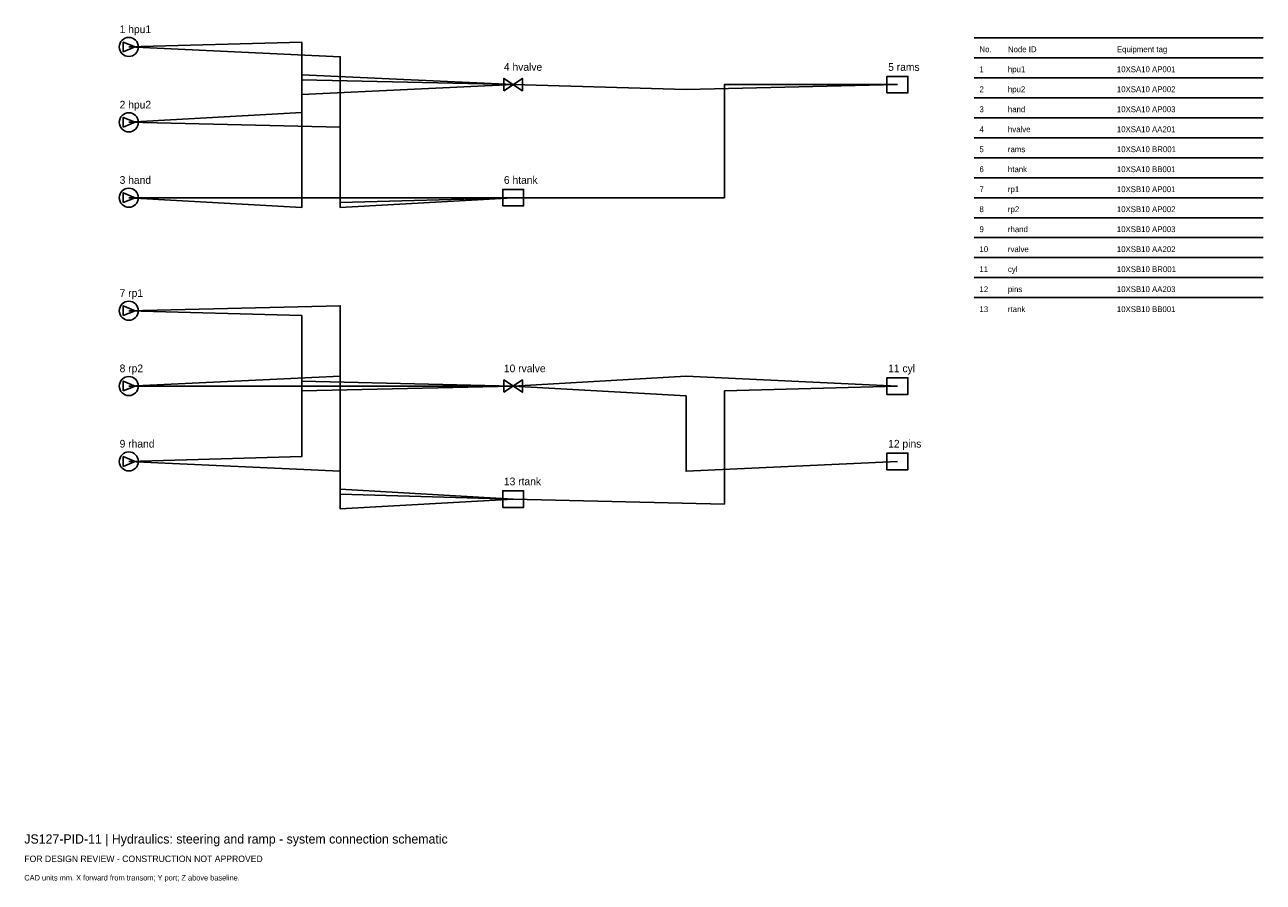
# Model space of a CAD drawing. Header units: millimetres. Extents: x 0 to 403, y -25 to 254.
import ezdxf

# ---------------------------------------------------------------- set-up
doc = ezdxf.new("R2010")
doc.units = ezdxf.units.MM
for name, color, linetype in [('ANNOTATION', 7, 'Continuous'), ('EQUIPMENT', 3, 'Continuous'), ('GEOMETRY', 7, 'Continuous'), ('PIPING', 4, 'Continuous')]:
    doc.layers.add(name, color=color, linetype=linetype)

msp = doc.modelspace()

# ---------------------------------------------------------------- linework, layer by layer
at = {"layer": 'EQUIPMENT'}
for points in [[(32.2, 245.4), (36, 247), (32.2, 248.6)], [(156, 232.75), (162, 236.75), (162, 232.75), (156, 236.75)], [(280.6, 232.05), (287.4, 232.05), (287.4, 237.45), (280.6, 237.45)], [(32.2, 220.9), (36, 222.5), (32.2, 224.1)], [(32.2, 196.4), (36, 198), (32.2, 199.6)], [(155.6, 195.3), (162.4, 195.3), (162.4, 200.7), (155.6, 200.7)], [(32.2, 159.65), (36, 161.25), (32.2, 162.85)], [(32.2, 135.15), (36, 136.75), (32.2, 138.35)], [(156, 134.75), (162, 138.75), (162, 134.75), (156, 138.75)], [(280.6, 134.05), (287.4, 134.05), (287.4, 139.45), (280.6, 139.45)], [(32.2, 110.65), (36, 112.25), (32.2, 113.85)], [(280.6, 109.55), (287.4, 109.55), (287.4, 114.95), (280.6, 114.95)], [(155.6, 97.3), (162.4, 97.3), (162.4, 102.7), (155.6, 102.7)]]:
    msp.add_lwpolyline(points, close=True, dxfattribs=at)
for centre in [(34, 247), (34, 222.5), (34, 198), (34, 161.25), (34, 136.75), (34, 112.25)]:
    msp.add_circle(centre, 3.1, dxfattribs=at)
at = {"layer": 'GEOMETRY'}
for p, q in [((309, 250), (403, 250)), ((309, 243.5), (403, 243.5)), ((309, 237), (403, 237)), ((309, 230.5), (403, 230.5)), ((309, 224), (403, 224)), ((309, 217.5), (403, 217.5)), ((309, 211), (403, 211)), ((309, 204.5), (403, 204.5)), ((309, 198), (403, 198)), ((309, 191.5), (403, 191.5)), ((309, 185), (403, 185)), ((309, 178.5), (403, 178.5)), ((309, 172), (403, 172)), ((309, 165.5), (403, 165.5))]:
    msp.add_line(p, q, dxfattribs=at)
at = {"layer": 'PIPING'}
for points in [[(34, 247), (90.25, 248.6), (90.25, 236.35), (159, 234.75)], [(159, 198), (102.75, 194.8), (102.75, 243.8), (34, 247)], [(34, 222.5), (90.25, 225.7), (90.25, 237.95), (159, 234.75)], [(34, 198), (90.25, 194.8), (90.25, 231.55), (159, 234.75)], [(159, 234.75), (215.25, 233.15), (215.25, 233.15), (284, 234.75)], [(284, 234.75), (227.75, 234.75), (227.75, 198), (159, 198)], [(159, 198), (102.75, 196.4), (102.75, 220.9), (34, 222.5)], [(159, 198), (102.75, 198), (102.75, 198), (34, 198)], [(159, 100), (102.75, 101.6), (102.75, 162.85), (34, 161.25)], [(34, 161.25), (90.25, 159.65), (90.25, 135.15), (159, 136.75)], [(159, 100), (102.75, 103.2), (102.75, 139.95), (34, 136.75)], [(34, 112.25), (90.25, 113.85), (90.25, 138.35), (159, 136.75)], [(159, 136.75), (215.25, 139.95), (215.25, 139.95), (284, 136.75)], [(34, 136.75), (90.25, 136.75), (90.25, 136.75), (159, 136.75)], [(159, 136.75), (215.25, 133.55), (215.25, 109.05), (284, 112.25)], [(284, 136.75), (227.75, 135.15), (227.75, 98.4), (159, 100)], [(159, 100), (102.75, 96.8), (102.75, 109.05), (34, 112.25)]]:
    msp.add_lwpolyline(points, dxfattribs=at)

# ---------------------------------------------------------------- texts
at = {"layer": 'ANNOTATION'}
for s, height, p in [('1 hpu1', 2.5, (31, 251.5)), ('No.', 1.9, (310.7, 245.3)), ('Node ID', 1.9, (319.95, 245.3)), ('Equipment tag', 1.9, (355.39, 245.3)), ('4 hvalve', 2.5, (156, 239.25)), ('5 rams', 2.5, (281, 239.25)), ('1', 1.9, (310.7, 238.8)), ('hpu1', 1.9, (319.95, 238.8)), ('10XSA10 AP001', 1.9, (355.39, 238.8)), ('2', 1.9, (310.7, 232.3)), ('hpu2', 1.9, (319.95, 232.3)), ('10XSA10 AP002', 1.9, (355.39, 232.3)), ('2 hpu2', 2.5, (31, 227)), ('3', 1.9, (310.7, 225.8)), ('hand', 1.9, (319.95, 225.8)), ('10XSA10 AP003', 1.9, (355.39, 225.8)), ('4', 1.9, (310.7, 219.3)), ('hvalve', 1.9, (319.95, 219.3)), ('10XSA10 AA201', 1.9, (355.39, 219.3)), ('5', 1.9, (310.7, 212.8)), ('rams', 1.9, (319.95, 212.8)), ('10XSA10 BR001', 1.9, (355.39, 212.8)), ('6', 1.9, (310.7, 206.3)), ('htank', 1.9, (319.95, 206.3)), ('10XSA10 BB001', 1.9, (355.39, 206.3)), ('3 hand', 2.5, (31, 202.5)), ('6 htank', 2.5, (156, 202.5)), ('7', 1.9, (310.7, 199.8)), ('rp1', 1.9, (319.95, 199.8)), ('10XSB10 AP001', 1.9, (355.39, 199.8)), ('8', 1.9, (310.7, 193.3)), ('rp2', 1.9, (319.95, 193.3)), ('10XSB10 AP002', 1.9, (355.39, 193.3)), ('9', 1.9, (310.7, 186.8)), ('rhand', 1.9, (319.95, 186.8)), ('10XSB10 AP003', 1.9, (355.39, 186.8)), ('10', 1.9, (310.7, 180.3)), ('rvalve', 1.9, (319.95, 180.3)), ('10XSB10 AA202', 1.9, (355.39, 180.3)), ('11', 1.9, (310.7, 173.8)), ('cyl', 1.9, (319.95, 173.8)), ('10XSB10 BR001', 1.9, (355.39, 173.8)), ('12', 1.9, (310.7, 167.3)), ('pins', 1.9, (319.95, 167.3)), ('10XSB10 AA203', 1.9, (355.39, 167.3)), ('7 rp1', 2.5, (31, 165.75)), ('13', 1.9, (310.7, 160.8)), ('rtank', 1.9, (319.95, 160.8)), ('10XSB10 BB001', 1.9, (355.39, 160.8)), ('8 rp2', 2.5, (31, 141.25)), ('10 rvalve', 2.5, (156, 141.25)), ('11 cyl', 2.5, (281, 141.25)), ('9 rhand', 2.5, (31, 116.75)), ('12 pins', 2.5, (281, 116.75)), ('13 rtank', 2.5, (156, 104.5)), ('JS127-PID-11 | Hydraulics: steering and ramp - system connection schematic', 3, (0, -12)), ('FOR DESIGN REVIEW - CONSTRUCTION NOT APPROVED', 2.1, (0, -18)), ('CAD units mm. X forward from transom; Y port; Z above baseline.', 1.8, (0, -24))]:
    msp.add_text(s, height=height, dxfattribs=at).set_placement(p)

doc.saveas('drawing.dxf')
